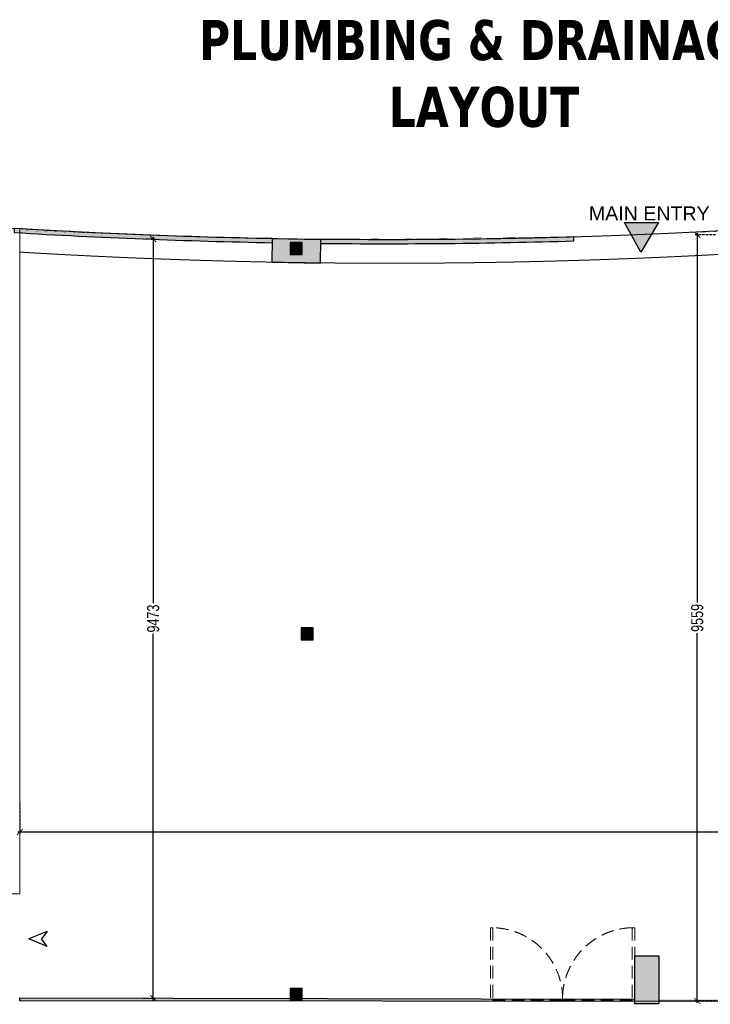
# Model space of a CAD drawing. Header units: millimetres. Extents: x 1277566 to 1493426, y 1039116 to 1145896.
# Tile 143 of 151: x 1407127 to 1415746, y 1133611 to 1145896. Entities that reach past the tile are written whole.
import ezdxf

# ---------------------------------------------------------------- set-up
doc = ezdxf.new("R2010")
doc.units = ezdxf.units.MM
doc.header["$PDMODE"] = 67
for name, pattern in [('DASHED', [0.75, 0.5, -0.25]), ('DASHED2', [0.375, 0.25, -0.125]), ('HIDDEN2', [4.7625, 3.175, -1.5875])]:
    doc.linetypes.add(name, pattern=pattern)
for name, color, linetype, lineweight in [('AIRPORT EXTIING WALL', 1, 'Continuous', 20), ('DOOR', 32, 'Continuous', 13), ('IHP New Layer', 7, 'Continuous', 20), ('KIT TEXT.', 30, 'Continuous', 9), ('tile finish', 32, 'Continuous', 9)]:
    doc.layers.add(name, color=color, linetype=linetype, lineweight=lineweight)
for name, color, linetype in [('CIVIL DIM', 7, 'Continuous'), ('CT PARTITION WALL HATCH', 210, 'Continuous'), ('CT_RETAIL TEXT', 1, 'Continuous'), ('Dimension a', 7, 'Continuous')]:
    doc.layers.add(name, color=color, linetype=linetype)
doc.layers.add('CT_GLAZING', color=7, linetype='Continuous', true_color=0x0000f5)
doc.styles.add('ROMANS', font='arial.ttf', dxfattribs={"width": 0.75})
doc.styles.get("Standard").update_dxf_attribs({"font": 'arial.ttf'})
doc.styles.add('STYLE1', font='GOTHIC.TTF', dxfattribs={"width": 0.9})
doc.dimstyles.new('1.300', dxfattribs={"dimtxt": 150, "dimasz": 75, "dimexe": 25, "dimexo": 25, "dimgap": 15, "dimtad": 0, "dimdec": 0, "dimdsep": 46, "dimtxsty": 'ROMANS', "dimblk": 'ARCHTICK', "dimcen": 0.09, "dimdle": 25, "dimclrd": 256, "dimclre": 256, "dimclrt": 256, "dimadec": 1, "dimazin": 2, "dimtfac": 1, "dimtdec": 0, "dimtmove": 2, "dimatfit": 3, "dimldrblk": 'OPEN90', "dimfxl": 100, "dimtolj": 1, "dimtzin": 0, "dimlwe": -1, "dimarcsym": 0})

# ---------------------------------------------------------------- blocks, each defined once
blk = doc.blocks.new('ar')
at = {"layer": 'CT PARTITION WALL HATCH'}
for p, q in [((-231, 93), (0, 0)), ((-231, 93), (-159, 0)), ((-231, -93), (0, 0)), ((-231, -93), (-159, 0))]:
    blk.add_line(p, q, dxfattribs=at)
blk = doc.blocks.new('_ARCHTICK')
at = {"color": 0, "linetype": 'ByBlock', "const_width": 0.15}
blk.add_lwpolyline([(-0.5, -0.5), (0.5, 0.5)], dxfattribs=at)
blk = doc.blocks.new('*D233')
at = {"layer": 'CIVIL DIM', "linetype": 'DASHED2', "transparency": 16777216}
for p, q in [((1407128, 1136135), (1407128, 1135736)), ((1425245, 1136001), (1425245, 1135736))]:
    blk.add_line(p, q, dxfattribs=at)
at = {"layer": 'CIVIL DIM', "lineweight": -2, "transparency": 16777216}
for p, q in [((1407103, 1135761), (1415965, 1135761)), ((1425270, 1135761), (1416408, 1135761))]:
    blk.add_line(p, q, dxfattribs=at)
at = {"layer": 'Defpoints', "color": 0, "transparency": 16777216}
for p in [(1407128, 1136160), (1425245, 1136019, -261), (1425245, 1135761)]:
    blk.add_point(p, dxfattribs=at)
at = {"layer": 'CIVIL DIM', "lineweight": -2, "transparency": 16777216, "xscale": 75, "yscale": 75, "zscale": 75, "rotation": 180}
blk.add_blockref('_ARCHTICK', (1407128, 1135761), dxfattribs=at)
at = {"layer": 'CIVIL DIM', "lineweight": -2, "transparency": 16777216, "xscale": 75, "yscale": 75, "zscale": 75}
blk.add_blockref('_ARCHTICK', (1425245, 1135761), dxfattribs=at)
at = {"layer": 'CIVIL DIM', "transparency": 16777216, "insert": (1416186, 1135761), "char_height": 150, "attachment_point": 5, "style": 'ROMANS', "bg_fill": 3, "box_fill_scale": 1.1, "bg_fill_color": 256, "bg_fill_true_color": 13158600, "bg_fill_transparency": 0}
blk.add_mtext('\\A1;18117', dxfattribs=at)
blk = doc.blocks.new('_Open90')
at = {"color": 0, "linetype": 'ByBlock', "lineweight": -2}
for p, q in [((0, 0), (-1, 0)), ((-0.5, 0.5), (0, 0)), ((0, 0), (-0.5, -0.5))]:
    blk.add_line(p, q, dxfattribs=at)
blk = doc.blocks.new('*D234')
at = {"layer": 'CIVIL DIM', "linetype": 'DASHED2', "transparency": 16777216}
for p, q in [((1408694, 1143160), (1408819, 1143160)), ((1408673, 1133688), (1408819, 1133688))]:
    blk.add_line(p, q, dxfattribs=at)
at = {"layer": 'CIVIL DIM', "lineweight": -2, "transparency": 16777216}
for p, q in [((1408794, 1143185), (1408794, 1138607)), ((1408794, 1133663), (1408794, 1138241))]:
    blk.add_line(p, q, dxfattribs=at)
at = {"layer": 'Defpoints', "color": 0, "transparency": 16777216}
for p in [(1408669, 1143160), (1408648, 1133688), (1408794, 1133688)]:
    blk.add_point(p, dxfattribs=at)
at = {"layer": 'CIVIL DIM', "lineweight": -2, "transparency": 16777216, "xscale": 75, "yscale": 75, "zscale": 75}
for p, rotation in [((1408794, 1143160), 90), ((1408794, 1133688), 270)]:
    blk.add_blockref('_ARCHTICK', p, dxfattribs=dict(at, rotation=rotation))
at = {"layer": 'CIVIL DIM', "transparency": 16777216, "insert": (1408794, 1138424), "char_height": 150, "attachment_point": 5, "rotation": 90, "style": 'ROMANS', "bg_fill": 3, "box_fill_scale": 1.1, "bg_fill_color": 256, "bg_fill_true_color": 13158600, "bg_fill_transparency": 0}
blk.add_mtext('\\A1;9473', dxfattribs=at)
blk = doc.blocks.new('*D236')
at = {"layer": 'CIVIL DIM', "linetype": 'DASHED2', "transparency": 16777216}
for p, q in [((1415819, 1143211), (1415558, 1143211)), ((1415819, 1133653), (1415558, 1133653))]:
    blk.add_line(p, q, dxfattribs=at)
at = {"layer": 'CIVIL DIM', "lineweight": -2, "transparency": 16777216}
for p, q in [((1415583, 1143236), (1415583, 1138615)), ((1415583, 1133628), (1415583, 1138249))]:
    blk.add_line(p, q, dxfattribs=at)
at = {"layer": 'Defpoints', "color": 0, "transparency": 16777216}
for p in [(1415844, 1143211), (1415583, 1133653), (1415844, 1133653)]:
    blk.add_point(p, dxfattribs=at)
at = {"layer": 'CIVIL DIM', "lineweight": -2, "transparency": 16777216, "xscale": 75, "yscale": 75, "zscale": 75}
for p, rotation in [((1415583, 1143211), 90), ((1415583, 1133653), 270)]:
    blk.add_blockref('_ARCHTICK', p, dxfattribs=dict(at, rotation=rotation))
at = {"layer": 'CIVIL DIM', "transparency": 16777216, "insert": (1415583, 1138432), "char_height": 150, "attachment_point": 5, "rotation": 90, "style": 'ROMANS', "bg_fill": 3, "box_fill_scale": 1.1, "bg_fill_color": 256, "bg_fill_true_color": 13158600, "bg_fill_transparency": 0}
blk.add_mtext('\\A1;9559', dxfattribs=at)

msp = doc.modelspace()

# ---------------------------------------------------------------- hatches: boundary and pattern name
h = msp.add_hatch(color=1)
h.dxf.hatch_style = 1
h.paths.add_polyline_path([(1414673.174, 1143364.8162), (1415100.0355, 1143364.8162), (1414877.1366, 1142996.2124)])
h = msp.add_hatch(color=256)
h.dxf.hatch_style = 1
edge = h.paths.add_edge_path()
edge.add_line((1407057.1404, 1143290.5214), (1407057.1404, 1143240.6121))
edge.add_arc((1411709.5725, 1220358.7101), 77258.308, 266.547606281, 268.941280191)
edge.add_line((1410282.0634, 1143113.5913), (1410282.854, 1143163.5852))
edge.add_arc((1411719.9543, 1220732.8549), 77582.5809, 266.55437271, 268.938621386, ccw=False)
edge = h.paths.add_edge_path()
edge.add_line((1410882.5355, 1143154.8317), (1410882, 1143104.8345))
edge.add_arc((1411709.5725, 1220358.7101), 77258.308, 269.386249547, 271.731452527)
edge.add_line((1414043.9283, 1143135.6763), (1414043.9283, 1143185.6992))
edge.add_arc((1411709.5725, 1220358.7101), 77208.308, 269.386249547, 271.732574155, ccw=False)
h = msp.add_hatch(color=7)
h.dxf.hatch_style = 2
h.paths.add_polyline_path([(1410280.8471, 1143164.3377), (1410880.7721, 1143154.8506), (1410876.0286, 1142854.8881), (1410276.1036, 1142864.3752)])
h = msp.add_hatch(color=7)
h.dxf.hatch_style = 2
h.paths.add_polyline_path([(1410645.7764, 1143108.4118), (1410507.7764, 1143108.4118), (1410507.7764, 1142970.4118), (1410645.7764, 1142970.4118)], flags=16)
h.paths.add_polyline_path([(1410651.7764, 1143114.4118), (1410501.7764, 1143114.4118), (1410501.7764, 1142964.4118), (1410651.7764, 1142964.4118)])
h = msp.add_hatch(color=7)
h.dxf.hatch_style = 2
h.paths.add_polyline_path([(1410638.8587, 1138156.7175), (1410788.8587, 1138156.7175), (1410788.8587, 1138306.7175), (1410638.8587, 1138306.7175)])
h = msp.add_hatch(color=256)
h.dxf.hatch_style = 2
h.paths.add_polyline_path([(1415102.0966, 1134217.9154), (1415102.0966, 1133617.9154), (1414802.0966, 1133617.9154), (1414802.0966, 1134217.9154)])
h = msp.add_hatch(color=7)
h.dxf.hatch_style = 2
h.paths.add_polyline_path([(1410651.7764, 1133656.7175), (1410501.7764, 1133656.7175), (1410501.7764, 1133806.7175), (1410651.7764, 1133806.7175)])
at = {"layer": 'CT_GLAZING'}
h = msp.add_hatch(color=256, dxfattribs=at)
h.dxf.hatch_style = 1
h.paths.add_polyline_path([(1425393.4718, 1133673.782), (1425393.4718, 1133639.1136), (1425397.6245, 1133639.1136), (1425397.6245, 1133673.782)])
h.paths.add_polyline_path([(1414802.0966, 1133639.1136), (1414802.0966, 1133673.782), (1407127.5233, 1133691.1162), (1407127.5233, 1133656.4478)])
h.paths.add_polyline_path([(1415102.0966, 1133673.782), (1415102.0966, 1133639.1136), (1425394.739, 1133639.1136), (1425394.739, 1133673.782)])

# ---------------------------------------------------------------- linework, layer by layer
at = {"color": 1}
msp.add_lwpolyline([(1414673.174, 1143364.8162), (1415100.0355, 1143364.8162), (1414877.1366, 1142996.2124), (1414673.174, 1143364.8162)], dxfattribs=at)
for points in [[(1407057.1404, 1143290.5214), (1407057.1404, 1143240.6121, 0.0104447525), (1410282.0634, 1143113.5913), (1410282.854, 1143163.5852, -0.0104036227)], [(1410882.5355, 1143154.8317), (1410882, 1143104.8345, 0.0102332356), (1414043.9283, 1143135.6763), (1414043.9283, 1143185.6992, -0.0102381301)]]:
    msp.add_lwpolyline(points, format="xyb", close=True)
at = {"color": 7}
for points in [[(1410280.8471, 1143164.3377), (1410880.7721, 1143154.8506), (1410876.0286, 1142854.8881), (1410276.1036, 1142864.3752)], [(1410501.7764, 1142964.4118), (1410651.7764, 1142964.4118), (1410651.7764, 1143114.4118), (1410501.7764, 1143114.4118)], [(1410507.7764, 1142970.4118), (1410645.7764, 1142970.4118), (1410645.7764, 1143108.4118), (1410507.7764, 1143108.4118)], [(1410638.8587, 1138156.7175), (1410788.8587, 1138156.7175), (1410788.8587, 1138306.7175), (1410638.8587, 1138306.7175)], [(1410501.7764, 1133656.7175), (1410651.7764, 1133656.7175), (1410651.7764, 1133806.7175), (1410501.7764, 1133806.7175)]]:
    msp.add_lwpolyline(points, close=True, dxfattribs=at)
msp.add_lwpolyline([(1415102.0966, 1134217.9154), (1415102.0966, 1133617.9154), (1414802.0966, 1133617.9154), (1414802.0966, 1134217.9154)], close=True)
at = {"layer": 'AIRPORT EXTIING WALL', "linetype": 'DASHED', "ltscale": 10}
for centre, radius in [((1411735.9771, 1219690.467), 76539.6635), ((1411746.275, 1219642.7591), 76785.8959)]:
    msp.add_arc(centre, radius, 266.549748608, 280.123163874, dxfattribs=at)
at = {"layer": 'CT_GLAZING'}
for points in [[(1425394.739, 1133673.782), (1425232.0669, 1133673.782), (1425232.0669, 1133639.1136), (1407127.5233, 1133656.4478), (1407127.5233, 1133691.1162), (1414802.0966, 1133673.782)], [(1415102.0966, 1133652.5838), (1425394.739, 1133652.5838)]]:
    msp.add_lwpolyline(points, dxfattribs=at)
at = {"layer": 'DOOR', "color": 7, "linetype": 'HIDDEN2', "ltscale": 50}
for p, q in [((1413002.0966, 1134566.6664), (1413002.0966, 1133664.5308)), ((1413032.0965, 1134566.6664), (1413002.0966, 1134566.6664)), ((1413032.0965, 1134566.6664), (1413032.0965, 1133664.5308)), ((1414772.0913, 1134566.6664), (1414772.0913, 1133664.5308)), ((1414772.0913, 1134566.6664), (1414802.0912, 1134566.6664)), ((1414802.0912, 1134566.6664), (1414802.0912, 1133664.5308)), ((1413902.0939, 1133664.5308), (1413002.0966, 1133664.5308)), ((1413902.0939, 1133664.5308), (1414802.0912, 1133664.5308))]:
    msp.add_line(p, q, dxfattribs=at)
for centre, start, end in [((1413014.8796, 1133679.4929), 359.03384701, 88.88822858), ((1414789.3083, 1133679.4929), 91.11177142, 180.96615299)]:
    msp.add_arc(centre, 887.3405, start, end, dxfattribs=at)
at = {"layer": 'tile finish'}
msp.add_lwpolyline([(1406977.3995, 1134991.1905), (1407127.3995, 1134991.1905), (1407129.6779, 1143289.5371), (1406979.6779, 1143289.5371)], close=True, dxfattribs=at)

# ---------------------------------------------------------------- block references
at = {"layer": 'IHP New Layer', "xscale": -1}
msp.add_blockref('ar', (1407241.0191, 1134426.4367), dxfattribs=at)

# ---------------------------------------------------------------- texts
at = {"layer": 'CT_RETAIL TEXT', "insert": (1415737.6554, 1143391.6011), "char_height": 175, "width": 1507.513984, "attachment_point": 9}
msp.add_mtext('{\\C7;MAIN ENTRY}', dxfattribs=at)
at = {"layer": 'KIT TEXT.', "insert": (1412921.6746, 1145219.9426), "char_height": 500, "width": 7302.936338, "attachment_point": 5, "style": 'STYLE1'}
msp.add_mtext('\\pxt1.2;{\\fTahoma|b1|i0|c0|p34;PLUMBING & DRAINAGE LAYOUT}', dxfattribs=at)

# ---------------------------------------------------------------- next in the draw order: dimensions: what is measured, and where the dimension line sits
at = {"layer": 'CIVIL DIM'}
dim = msp.add_linear_dim(base=(1425244.739, 1135761.0306), p1=(1407127.7204, 1136159.8776), p2=(1425244.739, 1136019.1307, -260.7432), dimstyle='1.300', override={"dimfxl": 500, "dimfxlon": 1, "dimtfill": 1, "dimarcsym": 1}, dxfattribs=at)
dim.commit()
dim.dimension.update_dxf_attribs({"geometry": '*D233', "text_midpoint": (1416186.2297, 1135761.0306)})

# ---------------------------------------------------------------- next in the draw order: dimensions: what is measured, and where the dimension line sits
for base, p1, p2, picture, middle in [((1408794.061, 1133687.683), (1408668.9386, 1143160.2599), (1408647.5433, 1133687.683), '*D234', (1408794.061, 1138423.9715)), ((1415582.5811, 1133652.5838), (1415843.9283, 1143211.1031), (1415843.9283, 1133652.5838), '*D236', (1415582.5811, 1138431.8435))]:
    dim = msp.add_linear_dim(base=base, p1=p1, p2=p2, angle=90, dimstyle='1.300', override={"dimfxl": 500, "dimfxlon": 1, "dimtfill": 1, "dimarcsym": 1}, dxfattribs=at)
    dim.commit()
    dim.dimension.update_dxf_attribs({"geometry": picture, "text_midpoint": middle})

# ---------------------------------------------------------------- next in the draw order: linework, layer by layer
at = {"layer": 'Dimension a', "const_width": 1}
msp.add_lwpolyline([(1407129.6632, 1143264.5371), (1407129.6632, 1143264.5371), (1407127.5233, 1133673.782), (1425244.739, 1133673.782), (1425244.739, 1144346.166), (1424390.3749, 1144197.2149), (1423305.9895, 1144025.698), (1422228.5952, 1143869.994), (1420838.3087, 1143641.6172), (1418669.7019, 1143414.5566), (1417038.8887, 1143284.4306), (1415306.1178, 1143234.1123), (1414043.9283, 1143185.6992), (1410882.5355, 1143154.8317), (1408895.6529, 1143201.6987), (1407129.6632, 1143264.5371)], dxfattribs=at)

doc.saveas('drawing.dxf')
